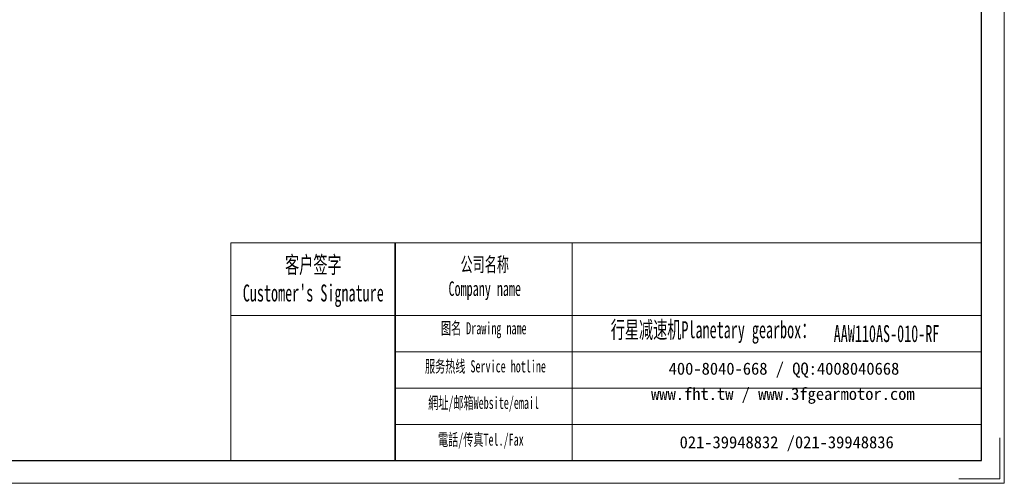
# Model space of a CAD drawing. Header units: millimetres. Extents: x -341 to 420, y -235 to 305.
# Tile 2 of 4: x 27 to 420, y -235 to -50. Entities that reach past the tile are written whole.
import ezdxf

# ---------------------------------------------------------------- set-up
doc = ezdxf.new("R2010")
doc.units = ezdxf.units.MM
doc.layers.get('0').update_dxf_attribs({"lineweight": 35})
for name, color, linetype, lineweight in [('7标注层', 4, 'Continuous', 18), ('SLD-0', 7, 'Continuous', 18), ('图框_外框线', 7, 'Continuous', 18)]:
    doc.layers.add(name, color=color, linetype=linetype, lineweight=lineweight)
doc.styles.add('SLDTEXTSTYLE4', font='txt', dxfattribs={"width": 0.611111})

msp = doc.modelspace()

# ---------------------------------------------------------------- linework, layer by layer
msp.add_line((177.0661, -138.5912), (177.0661, -225.5884))
at = {"layer": '7标注层', "color": 0}
msp.add_line((111.4403, -138.5912), (111.4403, -225.5735), dxfattribs=at)
at = {"layer": '图框_外框线'}
for p, q in [((111.4403, -138.5912), (177.0661, -138.5912)), ((177.0661, -138.5912), (177.0661, -225.5735)), ((177.0661, -138.5912), (411.3691, -138.5912)), ((247.7735, -138.5912), (247.7735, -225.5735)), ((111.4403, -167.6172), (177.0661, -167.6172)), ((177.0661, -167.6172), (411.3691, -167.6172)), ((177.0661, -182.1303), (411.3691, -182.1303)), ((177.0661, -196.6433), (411.3691, -196.6433)), ((177.0661, -211.1564), (411.3691, -211.1564))]:
    msp.add_line(p, q, dxfattribs=at)
at = {"layer": '图框_外框线', "color": 3}
msp.add_lwpolyline([(-340.6629, -234.6341), (420.4297, -234.6341), (420.4297, 303.5671), (-340.6629, 303.5671)], close=True, dxfattribs=at)
at = {"layer": '图框_外框线', "color": 3, "lineweight": 25}
msp.add_lwpolyline([(-295.3598, -225.5735), (411.3691, -225.5735), (411.3691, 294.5065), (-295.3598, 294.5065)], close=True, dxfattribs=at)
at = {"layer": '图框_外框线', "color": 3}
msp.add_lwpolyline([(418.6176, -216.5129), (418.6176, -232.822), (402.3085, -232.822)], dxfattribs=at)

# ---------------------------------------------------------------- texts
at = {"layer": 'SLD-0', "color": 1, "attachment_point": 2, "style": 'SLDTEXTSTYLE4'}
for s, insert, char_height, width in [("{\\fSimSun|b1|i0|c134|p2;客户签字\\PCustomer's Signature}", (144.3663, -143.9611), 6.772751, 84.25372), ('{\\fSimSun|b1|i0|c134|p2;公司名称\\PCompany name}', (212.8682, -144.3206), 5.805215, 75.15941), ('{\\fSimSun|b1|i0|c134|p2;  \\H1.1667x;行星减速机Planetary gearbox\\fSimSun|b0|i0|c134|p2;：}', (301.6571, -169.9193), 5.805215, 91.302334), ('{\\fSimSun|b1|i0|c134|p2;图名 Drawing name}', (212.4714, -170.2925), 4.837679, 61.867553), ('AAW110AS-010-RF', (373.378, -171.4607), 6.772751, 49.288559), ('{\\fSimSun|b1|i0|c134|p2;服务热线 Service hotline}', (213.1574, -185.5045), 4.837679, 68.926397), ('{\\fSimSun|b1|i0|c134|p2;網址/邮箱Website/email}', (212.4042, -200.0797), 4.837679, 71.745892), ('{\\fSimSun|b1|i0|c134|p2;電話/传真Tel./Fax}', (211.3203, -214.7685), 4.837679, 72.608785)]:
    msp.add_mtext(s, dxfattribs=dict(at, insert=insert, char_height=char_height, width=width))
at = {"layer": 'SLD-0', "color": 1, "char_height": 4.837679, "attachment_point": 2}
for s, insert, width in [('{\\fSimSun|b1|i0|c134|p2;400-8040-668 / QQ:4008040668}', (332.4081, -186.4289), 140.851011), ('{\\fSimSun|b1|i0|c134|p2;www.fht.tw / www.3fgearmotor.com }', (331.962, -196.5051), 141.00957), ('{\\fSimSun|b1|i0|c134|p2;021-39948832 /021-39948836 }', (333.4869, -215.8262), 107.671474)]:
    msp.add_mtext(s, dxfattribs=dict(at, insert=insert, width=width))

doc.saveas('drawing.dxf')
